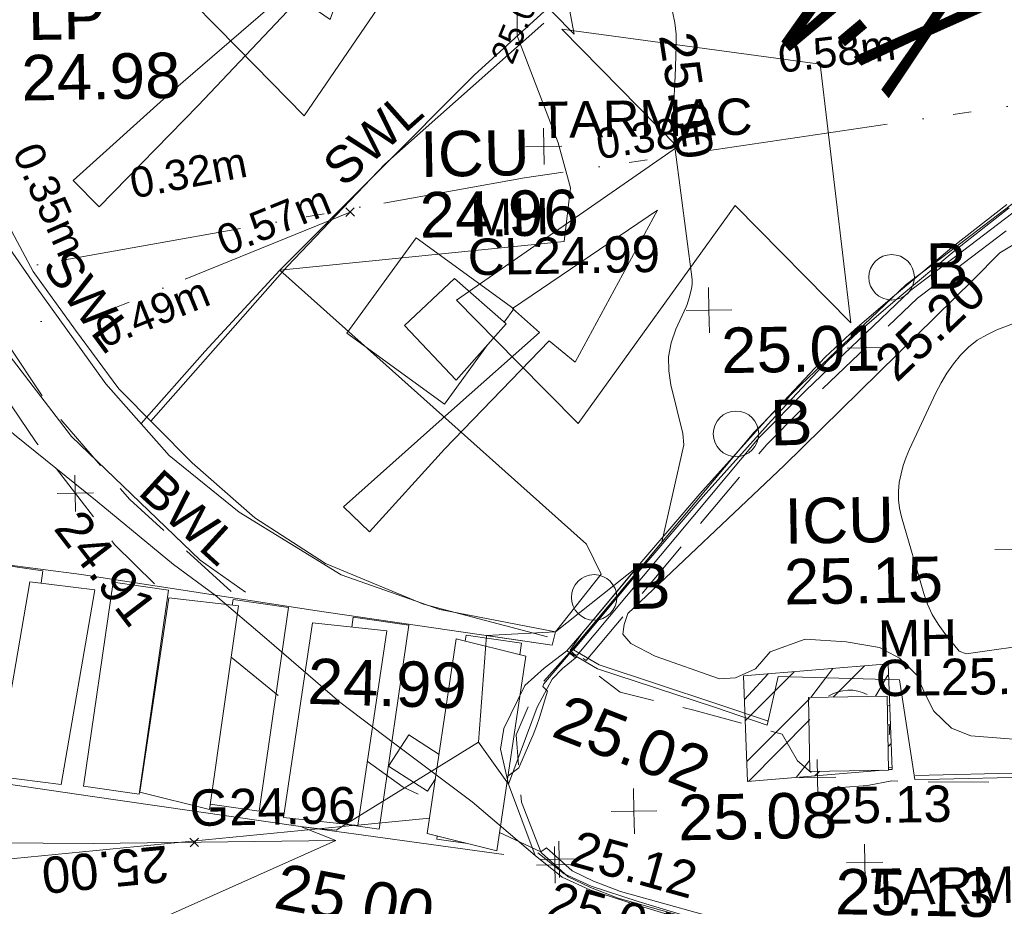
# Model space of a CAD drawing. Header units: millimetres. Extents: x -290717 to 520720, y -88450 to 287762.
# Tile 157 of 197: x -208529 to -200414, y 177148 to 184460. Entities that reach past the tile are written whole.
import ezdxf

# ---------------------------------------------------------------- set-up
doc = ezdxf.new("R2010")
doc.units = ezdxf.units.MM
for name, pattern in [('IMPORT-DASHED _2_', [750, 500, -250]), ('IMPORT-ENET-QLB2 _2_', [3050, 1500, -300.0000000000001, 0, -600.0000000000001, 150, -300.0000000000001, 0, -200]), ('IMPORT-HIDDEN2 _3_', [4762.5, 3175, -1587.5]), ('IMPORT-UG_ELEC_LV_QLB2 _2_', [2700, 1500, -300.0000000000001, 0, -250, 150, -300.0000000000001, 0, -200]), ('IMPORT-UG_ELEC_QLB2 _2_', [2500, 1500, -300.0000000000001, 0, -50, 150, -300.0000000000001, 0, -200]), ('IMPORT-UG_ELEC_STREET LIGHTING_QLB2 _2_', [2700, 1500, -300.0000000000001, 0, -250, 150, -300.0000000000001, 0, -200])]:
    doc.linetypes.add(name, pattern=pattern)
for name, color, linetype, lineweight in [('00_TOPO_DRIVE_WAY', 7, 'Continuous', 9), ('00_TOPO_PEDASTRIAN', 7, 'Continuous', 9), ('00_TOPO_ROAD_TEXT', 7, 'Continuous', 9), ('00_TOPO_SURFACE', 7, 'Continuous', 9), ('CHANGE_OF_SURFACE', 7, 'IMPORT-DASHED _2_', 9), ('CHANGE_OF_SURFACE_LVL', 7, 'Continuous', 9), ('GEN-TEXT', 7, 'Continuous', 9), ('Text', 7, 'Continuous', 9), ('TEXT_TXT', 7, 'Continuous', 9)]:
    doc.layers.add(name, color=color, linetype=linetype, lineweight=lineweight)
for name, color, linetype, lineweight, true_color in [('00_TOPO_FOOTPATH', 7, 'Continuous', 9, 0xa50000), ('00_TOPO_FURN_BOLLARD', 7, 'Continuous', 9, 0x666666), ('00_TOPO_FURN_LAMP_POST', 7, 'Continuous', 9, 0x666666), ('00_TOPO_KERB_BOTTOM', 1, 'Continuous', 9, 0xff0000), ('00_TOPO_KERB_TOP', 7, 'Continuous', 9, 0xa500a5), ('00_TOPO_LEVEL_SPOT', 7, 'Continuous', 9, 0x666666), ('00_TOPO_ROAD_MARKING_ARROWS', 7, 'Continuous', 9, 0x999999), ('00_TOPO_ROAD_MARKING_WHITE_CONTINUOUS', 7, 'Continuous', 9, 0x999999), ('00_TOPO_ROAD_MARKING_WHITE_DASH', 7, 'Continuous', 9, 0x999999), ('00_TOPO_SERV_IC', 5, 'Continuous', 9, 0x0000ff), ('00_UAV_FORM_LINES', 7, 'Continuous', 9, 0x666666), ('01_DTM_CONTOUR_MJR', 7, 'Continuous', 9, 0x7f3f00), ('01_DTM_CONTOUR_MJR_LABELS', 7, 'Continuous', 9, 0x7f3f00), ('12333-PUM-2D-U-0001-C01 - Rev2_REVIT IMPORT_dwg', 7, 'Continuous', 9, 0x767676), ('CONTOURS_INDEX', 4, 'Continuous', 9, 0x00ffff), ('CONTOURS_INDEX_LVL', 4, 'Continuous', 9, 0x00ffff), ('CONTOURS_MINOR', 7, 'Continuous', 9, 0x00a5a5), ('FORM_LINE', 7, 'IMPORT-DASHED _2_', 9, 0x00a500), ('FORM_LINE_LVL', 7, 'Continuous', 9, 0x00a500), ('GULLY', 7, 'Continuous', 9, 0x7fbfff), ('GULLY_LVL', 7, 'Continuous', 9, 0x7fbfff), ('KERB_BOTTOM', 7, 'Continuous', 9, 0x0000a5), ('KERB_BOTTOM_LVL', 7, 'Continuous', 9, 0x0000a5), ('KERB_TOP', 2, 'Continuous', 9, 0xffff00), ('KERB_TOP_LVL', 2, 'Continuous', 9, 0xffff00), ('MANHOLES', 7, 'Continuous', 9, 0xa50000), ('MANHOLES_LVL', 7, 'Continuous', 9, 0xa50000), ('MANHOLES_TXT', 7, 'Continuous', 9, 0xa50000), ('MARKINGS_DASHED_WHITE', 7, 'IMPORT-DASHED _2_', 9, 0xc0c0c0), ('MARKINGS_DASHED_WHITE_TXT', 7, 'Continuous', 9, 0xc0c0c0), ('MARKINGS_RED_LINE_TXT', 7, 'Continuous', 9, 0x666666), ('MARKINGS_WHITE_LINE', 7, 'Continuous', 9, 0xc0c0c0), ('MARKINGS_WHITE_LINE_TXT', 7, 'Continuous', 9, 0xc0c0c0), ('PUM-CHAMBER EXTENTS', 6, 'IMPORT-HIDDEN2 _3_', 9, 0xff00ff), ('PUM-ELECTRIC-LV-QLB2', 1, 'IMPORT-UG_ELEC_LV_QLB2 _2_', 9, 0xff0000), ('PUM-ELECTRIC-QLB2', 1, 'IMPORT-UG_ELEC_QLB2 _2_', 9, 0xff0000), ('PUM-ELECTRIC-SL-QLB2', 7, 'IMPORT-UG_ELEC_STREET LIGHTING_QLB2 _2_', 9, 0xff7f7f), ('PUM-TELECOMS-ENET-NOTES', 7, 'Continuous', 9, 0x9152a5), ('PUM-TELECOMS-ENET-QLB2', 7, 'IMPORT-ENET-QLB2 _2_', 9, 0x9152a5), ('ROAD_MARKINGS', 7, 'Continuous', 9, 0xc0c0c0), ('SPOT_HEIGHTS_LVL', 7, 'Continuous', 9, 0x00a500)]:
    doc.layers.add(name, color=color, linetype=linetype, lineweight=lineweight, true_color=true_color)
doc.styles.add('Arial_1', font='arial.ttf', dxfattribs={"height": 250})
doc.styles.add('Arial_3', font='arial.ttf', dxfattribs={"height": 299.9999999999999})
doc.styles.add('Swis721 Lt BT_1', font='swissl.ttf', dxfattribs={"height": 200})
doc.styles.add('Swis721 Lt BT_2', font='swissl.ttf', dxfattribs={"height": 375})
doc.styles.add('Swis721 Lt BT_32', font='swissl.ttf', dxfattribs={"width": 0.432099, "height": 1620})

# ---------------------------------------------------------------- blocks, each defined once
blk = doc.blocks.new('12333-PUM-2D-U-0001-C01 - Rev2_REVIT IMPORT_dwg_MSL_Bollard_2-2077182-Site Location Plan Existing')
at = {"layer": '00_TOPO_FURN_BOLLARD', "color": 254, "true_color": 0xcccccc}
blk.add_circle((0, 0), 62.50000000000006, dxfattribs=at)
blk = doc.blocks.new('12333-PUM-2D-U-0001-C01 - Rev2_REVIT IMPORT_dwg_MM-2077200-Site Location Plan Existing')
at = {"layer": '00_TOPO_LEVEL_SPOT', "color": 254, "true_color": 0xcccccc, "flags": 128}
for points in [[(500.0000000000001, 0), (0, 0), (0, 500.0000000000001)], [(0, -500.0000000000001), (0, 0), (-500.0000000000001, 0)]]:
    blk.add_lwpolyline(points, dxfattribs=at)
blk = doc.blocks.new('12333-PUM-2D-U-0001-C01 - Rev2_REVIT IMPORT_dwg_MGS62954_T2_Galway_ITM_3d_Rev1-2077680-Site Location Plan Existing')
at = {"layer": '00_TOPO_DRIVE_WAY', "color": 254, "true_color": 0xcccccc, "flags": 128}
blk.add_lwpolyline([(533700808.8311322, 725736527.7942014), (533700600, 725737120), (533700540.0000001, 725737410), (533700570.0000001, 725737580.0000001), (533700750.0000001, 725737930.0000002), (533700910.0000001, 725738070.0000002), (533701100.4994257, 725738209.7727178)], dxfattribs=at)
at = {"layer": '00_TOPO_FOOTPATH', "color": 254, "true_color": 0xcccccc, "flags": 128}
blk.add_lwpolyline([(533702740.1295494, 725737570.5171921), (533702837.1978066, 725737969.6812515), (533703836.8390823, 725737922.943723), (533703949.6110895, 725737099.1355045)], dxfattribs=at)
at = {"layer": '00_TOPO_KERB_BOTTOM', "color": 254, "true_color": 0xcccccc, "flags": 128}
for points in [[(533702740.1312622, 725737570.5207934), (533702309.5720014, 725737723.8668553), (533701348.8773869, 725738058.384044), (533701100.4994257, 725738209.7727178), (533701244.6774276, 725738374.1428326), (533701696.4099914, 725738897.4056636), (533702219.5617349, 725739486.6327106), (533702791.1797205, 725740102.7335958), (533703271.7015071, 725740594.2547792), (533703522.020199, 725740820.3310063), (533703851.8446345, 725741092.9294357), (533704344.8031067, 725741491.3573745), (533704789.7094464, 725741827.189606)], [(533733547.9333717, 725735193.3069144), (533728477.1187755, 725735286.5105805), (533723989.114591, 725735348.8075359), (533718924.0495235, 725735440.0367842), (533718917.8331852, 725735797.4601274), (533718908.5351741, 725736828.0161595), (533718653.7192198, 725736830.3959682), (533716864.0741265, 725736847.1100413), (533713235.9168041, 725736898.6727062), (533709872.0901983, 725736964.1162279), (533707676.3648021, 725737008.1628605), (533706313.2665864, 725737070.6299185), (533704864.859734, 725737103.8091838), (533704152.8607543, 725737100.1761853), (533703949.612802, 725737099.1391059)], [(533700808.8311322, 725736527.7942014), (533701029.2408473, 725736345.1428196), (533701254.8320141, 725736237.5410242), (533701635.0225801, 725736105.6795596), (533702050.1375201, 725735973.0820324), (533702560.3424407, 725735863.1820804), (533702929.2750559, 725735785.7497896), (533703168.7213616, 725735761.8223077), (533703437.9821261, 725735741.2985063), (533704488.6677057, 725735718.5152843), (533706890.311364, 725735665.8027294), (533709552.6546911, 725735613.7162586), (533712291.1604278, 725735557.2106558), (533715160.8161668, 725735498.319326), (533716852.6902137, 725735488.9686195)]]:
    blk.add_lwpolyline(points, dxfattribs=at)
at = {"layer": '00_TOPO_KERB_TOP', "color": 254, "true_color": 0xcccccc, "flags": 128}
for points in [[(533702751.75157, 725737603.1478535), (533702321.0768971, 725737756.53502), (533701363.7518313, 725738089.8789203), (533701153.703522, 725738217.9053153), (533701270.8048462, 725738351.4066665), (533701722.469296, 725738874.590598), (533702245.2094298, 725739463.354048), (533702816.2618516, 725740078.8453579), (533703295.7146935, 725740569.2731279), (533703544.6704489, 725740794.1184138), (533703873.7631618, 725741066.1120776), (533704366.127655, 725741464.05994), (533704809.9384287, 725741799.0651966)], [(533733548.5733058, 725735227.9356177), (533728477.6773782, 725735321.1407789), (533723989.6808931, 725735383.4376272), (533719032.9634246, 725735472.8768044), (533718998.7776113, 725735473.4936543), (533718951.8289238, 725735474.3407981), (533718952.2465815, 725735822.1354613), (533718942.8615935, 725736862.3317001), (533718668.4504156, 725736864.8945148), (533716864.4819391, 725736881.7423587), (533713236.4997393, 725736933.3025349), (533709872.7743626, 725736998.7440869), (533707677.505082, 725737042.7815697), (533706314.4561058, 725737105.2463712), (533704865.1712706, 725737138.4457492), (533703954.4671786, 725737133.8203497)], [(533700830.9655252, 725736550.2353482), (533701046.6453357, 725736371.6096582), (533701266.7654585, 725736266.6174248), (533701651.4095919, 725736133.3230059), (533702058.2349411, 725736003.4390023), (533702566.8695107, 725735893.8773096), (533702934.0719951, 725735816.8081418), (533703171.4744486, 725735793.084899), (533703439.5159496, 725735772.654033), (533704489.3521704, 725735749.8892286), (533706890.9625864, 725735697.1774032), (533709553.2852967, 725735645.091336), (533712291.8060549, 725735588.5854231), (533715161.2248468, 725735529.698956), (533716082.0986779, 725735524.6094395), (533716852.8636508, 725735520.3495495)]]:
    blk.add_lwpolyline(points, dxfattribs=at)
at = {"layer": '00_TOPO_PEDASTRIAN', "color": 254, "true_color": 0xcccccc}
for p, q in [((533696379.9, 725737258.2000002), (533696684.7, 725738858.4)), ((533696684.7, 725738858.4), (533697218.1000001, 725738782.2)), ((533697218.1000001, 725738782.2), (533696913.3, 725737182.0000001)), ((533697561, 725737105.8000001), (533697827.7000001, 725738706)), ((533697827.7000001, 725738706), (533698399.2, 725738629.8000002)), ((533698399.2, 725738629.8000002), (533698132.5000001, 725736953.4)), ((533698742.1, 725736877.2000002), (533699008.8, 725738477.4)), ((533699008.8, 725738477.4), (533699618.4000001, 725738401.2000002)), ((533699618.4000001, 725738401.2000002), (533699351.7000001, 725736801)), ((533699923.2000001, 725736724.8000001), (533700189.9, 725738325)), ((533700189.9, 725738325), (533700761.4000001, 725738172.6)), ((533700761.4000001, 725738172.6), (533700494.7, 725736572.4000002)), ((533696379.9, 725737258.2000002), (533696913.3, 725737182.0000001)), ((533697561, 725737105.8000001), (533698132.5000001, 725736953.4)), ((533698742.1, 725736877.2000002), (533699351.7000001, 725736801)), ((533699923.2000001, 725736724.8000001), (533700494.7, 725736572.4000002))]:
    blk.add_line(p, q, dxfattribs=at)
at = {"layer": '00_TOPO_ROAD_MARKING_ARROWS', "color": 254, "true_color": 0xcccccc, "flags": 128}
for points in [[(533697100.0000001, 725742160.0000001), (533697940.0000002, 725742890), (533698910.0000001, 725743700.0000004), (533698670.0000001, 725743850), (533699780.0000001, 725744930.0000002), (533699240, 725743450.0000002), (533698990, 725743630), (533698140.0000001, 725742760.0000001), (533697310.0000002, 725741940.0000002)], [(533699280.0000001, 725739430.0000001), (533700210.0000001, 725740230), (533700920.0000001, 725740840.0000001), (533700700.0000001, 725741040.0000001), (533701910.0000001, 725741830.0000001), (533701210.0000001, 725740590.0000001), (533701000.0000001, 725740770), (533700120, 725739890), (533699490, 725739220.0000001)]]:
    blk.add_lwpolyline(points, close=True, dxfattribs=at)
at = {"layer": '00_TOPO_ROAD_MARKING_WHITE_CONTINUOUS', "color": 254, "true_color": 0xcccccc, "flags": 128}
for points in [[(533693240, 725750880.0000001), (533693220, 725750050.0000001), (533693190.0000002, 725748470.0000001), (533693180.0000002, 725746830.0000001), (533693180.0000002, 725745200.0000002), (533693140, 725743250), (533693130.0000001, 725741400.0000001), (533693150.0000001, 725740170.0000001), (533693140.2326381, 725739631.4116147), (533693122.0794801, 725737712.0159318), (533693140, 725736750.0000001), (533694700.0000001, 725736750.0000001), (533697170.0000001, 725736690.0000001), (533699169.856324, 725736679.1641936)], [(533701010, 725738370), (533700060.0000002, 725738570.0000002), (533699250.0000001, 725738870), (533698420.0000001, 725739400.0000001), (533697850, 725739880), (533697340, 725740480.0000001), (533696770.0000001, 725741300.0000001), (533696410.0000001, 725741840.0000001), (533696100, 725742700.0000002), (533695930.0000002, 725743440.0000002)], [(533689190.0000002, 725740230), (533691090, 725739900.0000001), (533692880.0000001, 725739600), (533693139.5572848, 725739560.0041943), (533694390.0000001, 725739370.0000001), (533695760.0000001, 725739110.0000001), (533697110, 725738910.0000001), (533699030.0000001, 725738580.0000001), (533700980, 725738260.0000001)], [(533700550.0000001, 725736540.0000001), (533698880.0000001, 725736800), (533697150.0000001, 725737080.0000001), (533695690.0000002, 725737320.0000002), (533693940.0000002, 725737610), (533693122.6294352, 725737770.1645615), (533691160.0000001, 725738090.0000002), (533689750, 725738330.0000001), (533688270.0000001, 725738590.0000001)]]:
    blk.add_lwpolyline(points, dxfattribs=at)
at = {"layer": '00_TOPO_ROAD_MARKING_WHITE_DASH', "color": 254, "true_color": 0xcccccc, "flags": 128}
for points in [[(533697624.4875273, 725740145.3087915), (533698160.0000001, 725740730), (533698790.0000001, 725741390.0000001), (533700420.0000001, 725742970.0000002), (533701130.0000001, 725743600), (533701940.0000002, 725744220.0000001), (533703560.0000002, 725745320.0000002), (533704260.0000001, 725745740.0000001), (533705350, 725746280), (533707130.0000001, 725746880.0000001), (533707870, 725747060.0000002), (533708820.0000001, 725747170.0000001), (533710820.0000001, 725747280), (533712560.0000002, 725747340.0000001)], [(533695380.0000001, 725743490.0000001), (533695640.0000001, 725742610.0000001), (533695990.0000001, 725741700.0000002), (533696360, 725740980.0000001), (533697050.0000001, 725740050.0000001), (533698090.0000001, 725739010), (533698460.0000001, 725738740)]]:
    blk.add_lwpolyline(points, dxfattribs=at)
at = {"layer": '00_TOPO_SERV_IC', "color": 254, "true_color": 0xcccccc}
for p, q in [((533699808.9000001, 725740915.8000001), (533700228, 725741296.8000001)), ((533700228, 725741296.8000001), (533700647.1, 725740915.8000001)), ((533699808.9000001, 725740915.8000001), (533700228, 725740458.6)), ((533700647.1, 725740915.8000001), (533700228, 725740458.6)), ((533703085.5, 725737791.6000001), (533703733.2000001, 725737791.6)), ((533703085.5, 725737791.6000001), (533703085.5000001, 725737182.0000001)), ((533703733.2000001, 725737791.6), (533703733.2000002, 725737182)), ((533703085.5000001, 725737182.0000001), (533703733.2000002, 725737182))]:
    blk.add_line(p, q, dxfattribs=at)
at = {"layer": '00_TOPO_SURFACE', "color": 254, "true_color": 0xcccccc, "flags": 128}
blk.add_lwpolyline([(533694997.151686, 725744239.1179864), (533695080.0000001, 725743450.0000002), (533695200.0000001, 725742700.0000002), (533695400.0000001, 725742040.0000001), (533695690.0000002, 725741380), (533695910.0000001, 725740870), (533696100, 725740520.0000001), (533696580.0000001, 725740070.0000002), (533697250.0000001, 725739510), (533697870, 725738980), (533698210.1562555, 725738720.9106436), (533698630, 725738350.0000001), (533699220.8882136, 725737819.8383144), (533699670.0000001, 725737470.0000001), (533700298.7158353, 725736980.1608098), (533700808.8311322, 725736527.7942014)], dxfattribs=at)
at = {"layer": '00_UAV_FORM_LINES', "color": 254, "true_color": 0xcccccc, "flags": 128}
blk.add_lwpolyline([(533705178.4965, 725741692.6455002), (533704725.4965, 725741430.6455002), (533704502.4965, 725741211.6455), (533702918.4965001, 725739707.6455002), (533701606.4965001, 725738508.6455), (533701575.4965, 725738419.6455001), (533701564.4965, 725738340.6455001), (533701629.4965, 725738262.6455001), (533701826.4965, 725738154.6455001), (533702354.4965, 725737957.6455002), (533702486.4965001, 725737964.6455002), (533702651.4965001, 725738035.6455001), (533702776.4965, 725738174.6455001), (533703064.4965, 725738271.6455001), (533703403.4965, 725738244.6455), (533703677.4965, 725738194.6455001), (533703839.4965001, 725738103.6455001), (533703981.4965001, 725737959.6455001), (533704047.4965, 725737800.6455001), (533704115.4965, 725737660.6455001), (533704257.4965, 725737516.6455), (533704417.4965, 725737450.6455001), (533704872.4965, 725737407.6455)], dxfattribs=at)
at = {"layer": '01_DTM_CONTOUR_MJR', "color": 254, "true_color": 0xcccccc, "flags": 128}
blk.add_lwpolyline([(533689150.0000001, 725732890.0000001), (533692979.4574174, 725734933.5753503), (533693900.4518679, 725735092.2981137), (533695675.7154143, 725735359.4726293), (533697502.6761851, 725735968.5989245), (533699170.0000001, 725736680.0000002), (533698880.0000001, 725736800), (533699040.0000001, 725736780.0000001), (533699171.7503553, 725736764.8922313), (533700360, 725737470.0000001), (533700440.0000002, 725738350.0000001), (533701010, 725738370), (533701395.1130351, 725738838.6507937), (533701276.2267243, 725739088.0224938), (533698790.0000001, 725741390.0000001), (533701135.444137, 725741586.808002), (533701197.8612056, 725742028.0330552), (533701101.1452221, 725742401.1839901), (533700780.0000001, 725743290.0000001), (533700781.1997315, 725743403.9169937), (533700786.0118614, 725743860.8386881)], dxfattribs=at)
blk.add_lwpolyline([(533700440.0000002, 725738350.0000001), (533700360, 725737470.0000001), (533700600, 725737120), (533700846.9393941, 725737750.4242426), (533700975.1041048, 725737978.7725561), (533701061.7035312, 725738066.5521926), (533701180.0000002, 725738160.0000001), (533701127.5000002, 725738215.5), (533701235.4999999, 725738362.5), (533701260.0000001, 725738390.8333333), (533701700.0000001, 725738900), (533701010, 725738370), (533700980, 725738260.0000001)], close=True, dxfattribs=at)
for name, p, xscale, yscale, zscale in [('12333-PUM-2D-U-0001-C01 - Rev2_REVIT IMPORT_dwg_MSL_Bollard_2-2077182-Site Location Plan Existing', (533703829.9303837, 725741244.2567419), 3, 3, 3), ('12333-PUM-2D-U-0001-C01 - Rev2_REVIT IMPORT_dwg_MM-2077200-Site Location Plan Existing', (533702320.0000001, 725741000), 0.375, 0.375, 0.375), ('12333-PUM-2D-U-0001-C01 - Rev2_REVIT IMPORT_dwg_MSL_Bollard_2-2077182-Site Location Plan Existing', (533702525.0430676, 725739975.7865304), 3, 3, 3), ('12333-PUM-2D-U-0001-C01 - Rev2_REVIT IMPORT_dwg_MSL_Bollard_2-2077182-Site Location Plan Existing', (533701332.2538463, 725738647.5045984), 3, 3, 3), ('12333-PUM-2D-U-0001-C01 - Rev2_REVIT IMPORT_dwg_MM-2077200-Site Location Plan Existing', (533701630.0000001, 725736880), 0.375, 0.375, 0.375)]:
    blk.add_blockref(name, p, dxfattribs=dict(xscale=xscale, yscale=yscale, zscale=zscale))
at = {"layer": '00_TOPO_FURN_BOLLARD', "char_height": 375, "width": 398.9072968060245, "attachment_point": 1, "line_spacing_factor": 1.005061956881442, "style": 'Swis721 Lt BT_2'}
for insert in [(533704112.6887035, 725741518.4540919), (533702807.8013874, 725740249.9838803), (533701615.0121661, 725738921.7019484)]:
    blk.add_mtext('B', dxfattribs=dict(at, insert=insert))
at = {"layer": '00_TOPO_FURN_LAMP_POST', "char_height": 375, "attachment_point": 1, "line_spacing_factor": 1.005061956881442, "style": 'Swis721 Lt BT_2'}
for s, insert, width in [('LP', (533696749.3092288, 725743699.1661198), 707.5855621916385), ('24.98', (533696687.0266441, 725743201.2172765), 1495.902363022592)]:
    blk.add_mtext(s, dxfattribs=dict(at, insert=insert, width=width))
at = {"layer": '00_TOPO_KERB_BOTTOM', "color": 251, "true_color": 0x666666, "insert": (533701090.4051434, 725737860.3999727), "char_height": 375, "width": 1495.902363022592, "attachment_point": 1, "rotation": 337.7502535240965, "line_spacing_factor": 1.005061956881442, "style": 'Swis721 Lt BT_2'}
blk.add_mtext('25.02', dxfattribs=at)
at = {"layer": '00_TOPO_KERB_TOP', "color": 251, "true_color": 0x666666, "insert": (533703284.9871993, 725736375.9077917), "char_height": 375, "width": 1495.902363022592, "attachment_point": 1, "rotation": 357.90238488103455, "line_spacing_factor": 1.005061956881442, "style": 'Swis721 Lt BT_2'}
blk.add_mtext('25.13', dxfattribs=at)
at = {"layer": '00_TOPO_LEVEL_SPOT', "char_height": 375, "width": 1495.902363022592, "attachment_point": 1, "line_spacing_factor": 1.005061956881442, "style": 'Swis721 Lt BT_2'}
for s, insert in [('25.01', (533702415.0808527, 725740852.6102245)), ('25.08', (533701992.0238554, 725737007.0113405))]:
    blk.add_mtext(s, dxfattribs=dict(at, insert=insert))
at = {"layer": '00_TOPO_ROAD_MARKING_WHITE_CONTINUOUS', "color": 251, "true_color": 0x666666, "char_height": 375, "width": 1495.902363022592, "attachment_point": 1, "line_spacing_factor": 1.005061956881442, "style": 'Swis721 Lt BT_2'}
for s, insert, rotation in [('24.99', (533698969.3678747, 725738186.6710664), 357.27536027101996), ('25.00', (533698712.6522794, 725736503.3645785), 348.3064071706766)]:
    blk.add_mtext(s, dxfattribs=dict(at, insert=insert, rotation=rotation))
at = {"layer": '00_TOPO_ROAD_TEXT', "color": 251, "true_color": 0x666666, "insert": (533703551.998614, 725742468.4315526), "char_height": 1620, "width": 2502.676388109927, "attachment_point": 1, "rotation": 129.03175551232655, "line_spacing_factor": 1.005061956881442, "style": 'Swis721 Lt BT_32'}
blk.add_mtext('x;NO', dxfattribs=at)
at = {"layer": '00_TOPO_SERV_IC', "color": 251, "true_color": 0x666666, "char_height": 375, "attachment_point": 1, "line_spacing_factor": 1.005061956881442, "style": 'Swis721 Lt BT_2'}
for s, insert, width in [('ICU', (533699963.1231666, 725742513.7523253), 1021.012723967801), ('24.96', (533699949.2123418, 725742013.2938977), 1495.902363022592), ('ICU', (533702912.9296192, 725739436.2892174), 1021.012723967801), ('25.15', (533702899.0187944, 725738935.8307896), 1495.902363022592)]:
    blk.add_mtext(s, dxfattribs=dict(at, insert=insert, width=width))
at = {"layer": '01_DTM_CONTOUR_MJR_LABELS', "color": 251, "true_color": 0x666666, "insert": (533700689.866125, 725743443.378233), "char_height": 200, "width": 797.8007824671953, "attachment_point": 2, "rotation": 66.63294818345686, "line_spacing_factor": 1.005061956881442, "style": 'Swis721 Lt BT_1'}
blk.add_mtext('25.00', dxfattribs=at)
blk = doc.blocks.new('12333-PUM-2D-U-0001-C01 - Rev2_REVIT IMPORT_dwg_SPOT-2077713-Site Location Plan Existing')
at = {"layer": 'Text', "color": 253, "true_color": 0xaaaaaa}
for p, q in [((0, 500.0000000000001), (0, -500.0000000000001)), ((-500.0000000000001, 0), (500.0000000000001, 0))]:
    blk.add_line(p, q, dxfattribs=at)
blk = doc.blocks.new('12333-PUM-2D-U-0001-C01 - Rev2_REVIT IMPORT_dwg_SPOT-2077769-Site Location Plan Existing')
at = {"layer": 'CHANGE_OF_SURFACE_LVL', "color": 253, "true_color": 0xaaaaaa}
for p, q in [((0, 500.0000000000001), (0, -500.0000000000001)), ((-500.0000000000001, 0), (500.0000000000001, 0))]:
    blk.add_line(p, q, dxfattribs=at)
blk = doc.blocks.new('12333-PUM-2D-U-0001-C01 - Rev2_REVIT IMPORT_dwg_SPOT-2077773-Site Location Plan Existing')
at = {"layer": 'FORM_LINE_LVL', "color": 9, "true_color": 0xaae1aa}
for p, q in [((0, 500.0000000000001), (0, -500.0000000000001)), ((-500.0000000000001, 0), (500.0000000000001, 0))]:
    blk.add_line(p, q, dxfattribs=at)
blk = doc.blocks.new('12333-PUM-2D-U-0001-C01 - Rev2_REVIT IMPORT_dwg_SPOT-2077770-Site Location Plan Existing')
at = {"layer": 'KERB_BOTTOM_LVL', "color": 9, "true_color": 0xaaaae1}
for p, q in [((0, 500.0000000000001), (0, -500.0000000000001)), ((-500.0000000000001, 0), (500.0000000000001, 0))]:
    blk.add_line(p, q, dxfattribs=at)
blk = doc.blocks.new('12333-PUM-2D-U-0001-C01 - Rev2_REVIT IMPORT_dwg_SPOT-2077810-Site Location Plan Existing')
at = {"layer": 'KERB_TOP_LVL', "color": 51, "true_color": 0xffffaa}
for p, q in [((0, 500.0000000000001), (0, -500.0000000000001)), ((-500.0000000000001, 0), (500.0000000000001, 0))]:
    blk.add_line(p, q, dxfattribs=at)
blk = doc.blocks.new('12333-PUM-2D-U-0001-C01 - Rev2_REVIT IMPORT_dwg_SPOT-2077775-Site Location Plan Existing')
at = {"layer": 'SPOT_HEIGHTS_LVL', "color": 9, "true_color": 0xaae1aa}
for p, q in [((0, 500.0000000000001), (0, -500.0000000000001)), ((-500.0000000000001, 0), (500.0000000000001, 0))]:
    blk.add_line(p, q, dxfattribs=at)
blk = doc.blocks.new('12333-PUM-2D-U-0001-C01 - Rev2_REVIT IMPORT_dwg_ONARROW-2077817-Site Location Plan Existing')
at = {"layer": 'MARKINGS_RED_LINE_TXT', "color": 254, "true_color": 0xcccccc, "flags": 128}
blk.add_lwpolyline([(57395.37188921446, 127372.7401554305), (57932.34551824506, 126805.5758342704), (59147.87369433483, 128519.7859034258), (60170.68060677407, 127439.4729107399), (59794.08996134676, 129643.7722005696), (57613.66332567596, 130140.2553924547), (58636.47023811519, 129059.9423997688), (56858.39826018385, 127939.9044765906)], close=True, dxfattribs=at)
blk = doc.blocks.new('12333-PUM-2D-U-0001-C01 - Rev2_REVIT IMPORT_dwg_ONARROW-2077818-Site Location Plan Existing')
at = {"layer": 'MARKINGS_RED_LINE_TXT', "color": 254, "true_color": 0xcccccc, "flags": 128}
blk.add_lwpolyline([(59653.80014037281, 124745.6730867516), (60145.36427256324, 124228.4437510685), (61471.97301130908, 126004.8644668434), (62408.28564405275, 125019.6657322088), (62192.41346208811, 127158.3190222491), (60067.50406219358, 127482.6625687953), (61003.81669493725, 126497.4638341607), (59162.2360081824, 125262.9024224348)], close=True, dxfattribs=at)
blk = doc.blocks.new('12333-PUM-2D-U-0001-C01 - Rev2_REVIT IMPORT_dwg-1620468-Site Location Plan Existing')
at = {"layer": 'PUM-CHAMBER EXTENTS', "true_color": 0xffaaff}
h = blk.add_hatch(dxfattribs=at)
h.set_pattern_fill('FP_3', color=211, style=0, pattern_type=2)
h.set_pattern_definition([(45, (-533641079.65, -725615854.3560001), (-265.1650429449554, 265.1650429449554), []), (45, (-533640902.873, -725615854.3560001), (-265.1650429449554, 265.1650429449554), [])])
h.paths.add_polyline_path([(61489.35015290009, 121252.6438212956), (62608.72515269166, 121327.6438213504), (62005.85015288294, 121327.6438213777), (62016.49076046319, 121937.24382138), (62653.55015289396, 121937.2438213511), (62653.60263798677, 121330.6506880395), (62683.35015291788, 121332.6438213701), (62658.18946859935, 122203.0300401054), (61473.35015260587, 122123.6438211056)])
at = {"layer": 'CHANGE_OF_SURFACE', "color": 253, "true_color": 0xaaaaaa, "flags": 128}
for points in [[(82530.40249843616, 124094.1523774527), (67683.75126691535, 124156.2061331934), (67644.07276548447, 127462.7478712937), (67233.94591757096, 127426.0698608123), (66845.1991493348, 127326.6230131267), (65995.56614609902, 127043.4120119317), (65295.00432149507, 126718.6482523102), (64530.41200223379, 126313.0413516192), (64030.50007030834, 125998.2819870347), (63341.86542429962, 125492.3463281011), (62961.94304956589, 125214.3543468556), (62088.32837746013, 124410.8157177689), (61698.42097943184, 124030.1918293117), (60178.03444736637, 122274.4513450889), (60105.00372969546, 122320.0579443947)], [(77959.14649579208, 119737.1779860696), (77978.64124551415, 120985.108745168), (71510.50083176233, 121020.7145954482), (66068.10048094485, 121160.7450848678), (62831.86121960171, 121226.0329499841), (62680.22145121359, 121237.0048398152), (62478.78455254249, 121204.2462755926), (62262.00333994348, 121190.1083701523), (62068.78530257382, 121274.9358011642), (61903.84307561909, 121416.3148528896), (61783.67088187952, 121637.8087004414), (61058.3798676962, 121848.3521784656), (60452.82284752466, 122006.9504454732), (60039.43788830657, 122338.3219577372)]]:
    blk.add_lwpolyline(points, dxfattribs=at)
at = {"layer": 'CONTOURS_INDEX', "color": 131, "true_color": 0xaaffff}
blk.add_line((58272.60697713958, 120949.9847669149), (58864.67815435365, 120997.2118302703), dxfattribs=at)
at = {"layer": 'CONTOURS_INDEX', "color": 131, "true_color": 0xaaffff, "flags": 128}
for points in [[(59517.26058897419, 121331.3064382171), (59607.79148351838, 121399.232935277), (59699.68864007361, 121599.8940141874), (59729.91296567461, 121669.2576278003), (59758.39487812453, 121739.2925111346), (59784.26317044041, 121810.3342992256), (59808.38904948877, 121882.0473573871), (59854.01887365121, 122026.4835814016), (59817.71514762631, 122064.9017831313), (59826.85623131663, 122086.4580124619), (60047.79148357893, 122339.2329355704), (60817.79148359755, 123239.2329353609), (61013.02523747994, 124038.8814233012), (61007.93068832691, 124132.1763911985), (60914.74244010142, 124533.7742595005), (60899.97186872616, 124651.2207812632), (60900.73937142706, 124766.9816698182), (60924.81398594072, 124880.2141093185), (60964.42667499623, 124991.7609160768), (61052.57858172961, 125177.0172695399), (61060.43492979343, 125194.7268969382), (61067.64899578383, 125212.6750656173), (61073.89964000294, 125230.9810477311), (61079.5080023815, 125249.525571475), (61100.00198334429, 125324.423981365), (61104.00593723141, 125343.2351140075), (61106.561386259, 125362.1582025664), (61106.94407788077, 125381.2492256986), (61105.87826429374, 125400.4522043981), (60984.15900603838, 126474.8337253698), (60976.90667433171, 126560.0768302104), (60972.83093759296, 126645.3829547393), (60973.52009336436, 126730.7836073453), (60977.38584340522, 126816.2472792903), (60983.42646856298, 126901.7730501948), (60989.16738457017, 126987.3181437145), (60994.45873708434, 127072.8922212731), (60999.45038044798, 127158.4856210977), (61008.95612640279, 127329.1994598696), (61008.62846057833, 127425.0967878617), (61000.92310470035, 127519.95595824), (60982.15121380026, 127613.2578914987)], [(55324.01038636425, 120714.7874403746), (58255.9511306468, 120948.6561990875)]]:
    blk.add_lwpolyline(points, dxfattribs=at)
at = {"layer": 'CONTOURS_MINOR', "color": 254, "true_color": 0xaae1e1, "flags": 128}
blk.add_lwpolyline([(63930.26681349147, 122350.7184685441), (63311.77513871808, 122274.1976454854), (63253.78467189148, 122296.1524755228), (63136.77681866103, 122445.7256344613), (63083.42942851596, 122523.0969155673), (63036.73377865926, 122603.8023651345), (63000.01573935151, 122689.5090681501), (62969.94944021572, 122778.5499397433), (62797.11896239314, 123414.2722504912), (62782.98356570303, 123484.362767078), (62775.07182490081, 123554.7392906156), (62776.49556729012, 123625.5448249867), (62784.14296451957, 123696.6363665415), (62799.57762395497, 123766.9996467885), (62818.85279784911, 123836.1149117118), (62843.88874401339, 123903.3581536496), (62872.76520510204, 123969.353380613), (63097.80478558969, 124429.5811651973), (63142.47932517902, 124511.8592859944), (63191.52743637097, 124591.1683518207), (63247.13590426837, 124666.0238355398), (63307.11794365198, 124737.910263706), (63374.36184228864, 124801.6461301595), (63446.58644194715, 124857.9152063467), (63526.28209243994, 124902.9840976), (63610.95844407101, 124940.5861989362), (63792.68357530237, 125005.6357358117)], dxfattribs=at)
at = {"layer": 'FORM_LINE', "color": 9, "true_color": 0xaae1aa}
blk.add_line((59440.04421948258, 120868.0082214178), (59777.92390761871, 120701.8666566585), dxfattribs=at)
at = {"layer": 'FORM_LINE', "color": 9, "true_color": 0xaae1aa, "flags": 128}
for points in [[(54055.0535308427, 128012.9187590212), (54331.06284821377, 126821.1256414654), (54708.79529137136, 125843.465200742), (55053.19840111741, 125110.2198702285), (55675.34595413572, 124154.7789851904), (56308.60328499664, 123299.3260998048), (56747.59664891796, 122848.9227972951)], [(57252.38944074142, 122353.2907738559), (57763.45450081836, 121921.8722168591), (57806.86397620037, 121889.3267615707)], [(59777.92390761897, 120701.8666566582), (59625.03224192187, 121115.8380819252), (59591.76423354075, 121671.889080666), (59753.35170305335, 122033.0846010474), (60039.43788830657, 122338.3219577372)], [(58360.04152804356, 121474.5920723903), (58652.76638709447, 121255.1269964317), (58888.35667946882, 121139.2829809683)]]:
    blk.add_lwpolyline(points, dxfattribs=at)
at = {"layer": 'GEN-TEXT', "color": 253, "true_color": 0xaaaaaa}
for p, q in [((58261.99481380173, 125970.2884822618), (58332.70549192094, 126040.999160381)), ((58332.70549192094, 125970.2884822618), (58261.99481380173, 126040.999160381)), ((56886.99481380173, 120795.2884823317), (56957.70549192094, 120865.9991604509)), ((56957.70549192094, 120795.2884823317), (56886.99481380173, 120865.9991604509))]:
    blk.add_line(p, q, dxfattribs=at)
at = {"layer": 'GULLY', "color": 254, "true_color": 0xd4e9ff, "flags": 128}
for points in [[(58952.04987164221, 121521.4421340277), (58704.80226317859, 121687.5039604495), (58532.82975836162, 121431.4560083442)], [(58532.82975836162, 121431.4560083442), (58850.37223517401, 121218.1812104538), (58918.38317254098, 121319.4419394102)]]:
    blk.add_lwpolyline(points, dxfattribs=at)
at = {"layer": 'KERB_BOTTOM', "color": 9, "true_color": 0xaaaae1, "flags": 128}
for points in [[(60039.43788830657, 122338.3219577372), (61591.63100330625, 124130.7926443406), (61987.49234760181, 124517.228718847), (62868.75510273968, 125327.8019484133), (63255.19117747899, 125610.5600515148), (63947.94853008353, 126119.5246371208), (64456.9131161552, 126439.9838212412), (65229.78526516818, 126849.9830705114), (65941.39315816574, 127179.8675243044), (66803.8053731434, 127467.3382624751), (67209.0919878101, 127571.0162337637), (67788.746099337, 127622.8552195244), (67828.79369775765, 124285.5553723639)], [(76161.03681293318, 119598.1213410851), (69916.87299986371, 119721.6296087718), (64897.83903374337, 119829.0404585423), (62434.30905905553, 119890.3047143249), (62057.29825468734, 119913.8678897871), (61746.26434105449, 119960.9942403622), (61477.64414281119, 120017.5458610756), (61072.35752837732, 120111.7985621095), (60756.61097967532, 120206.0512630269), (60407.87598572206, 120309.7292345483), (60181.66950310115, 120401.6256178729), (59997.87673610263, 120493.5220014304), (59783.45184132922, 120693.8089908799), (59777.92390761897, 120701.8666566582)]]:
    blk.add_lwpolyline(points, dxfattribs=at)
at = {"layer": 'KERB_TOP', "color": 51, "true_color": 0xffffaa}
blk.add_line((59823.04204977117, 120736.1938026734), (59777.92390761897, 120701.8666566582), dxfattribs=at)
at = {"layer": 'KERB_TOP', "color": 51, "true_color": 0xffffaa, "flags": 128}
for points in [[(82530.40249843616, 124175.46405131), (67767.84899109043, 124237.1663083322), (67728.02708309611, 127555.6585880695), (67219.52311624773, 127510.1826237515), (66821.17823185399, 127408.2804439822), (65964.1294182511, 127122.5975061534), (65257.15753098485, 126794.8621942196), (64487.76040470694, 126386.7064019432), (63982.5951937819, 126068.6394170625), (63291.56812990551, 125560.9460640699), (62907.86583791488, 125280.188289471), (62029.81296344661, 124472.5674632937), (61636.45047438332, 124088.5707479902), (60105.00372969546, 122320.0579443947), (60039.43788830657, 122338.3219577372)], [(76161.03681293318, 119598.1213410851), (76162.18379256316, 119656.1087645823), (69918.06695528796, 119779.6161035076), (64899.18045059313, 119887.0237971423), (62436.83983082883, 119948.2584756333), (62063.46336519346, 119971.5945052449), (61756.59120432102, 120018.0902866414), (61490.18845427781, 120074.1750763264), (61087.23523828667, 120167.8851264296), (60773.16980040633, 120261.6360036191), (60427.09974735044, 120364.521695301), (60205.5892685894, 120454.5103269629), (60031.3280710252, 120541.6409253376), (59823.04204977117, 120736.1938026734)]]:
    blk.add_lwpolyline(points, dxfattribs=at)
at = {"layer": 'MANHOLES', "color": 9, "true_color": 0xe1aaaa, "flags": 128}
for points in [[(59409.99691509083, 124889.6766528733), (59047.40013706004, 124407.8699751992), (58252.55399267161, 125006.0531562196), (58837.57252420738, 125783.4065476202)], [(58837.57252420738, 125783.4065476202), (59632.41866871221, 125185.2233665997), (59550.71472245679, 125076.6578489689)]]:
    blk.add_lwpolyline(points, dxfattribs=at)
at = {"layer": 'MANHOLES', "color": 9, "true_color": 0xe1aaaa}
for radius, start, end in [(330.2629304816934, 62.58681184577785, 119.9999999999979), (330.2629304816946, 0, 7.585259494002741), (330.2629304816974, 352.4147405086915, 0)]:
    blk.add_arc((62337.9394497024, 121661.1716791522), radius, start, end, dxfattribs=at)
at = {"layer": 'MARKINGS_DASHED_WHITE', "color": 254, "true_color": 0xeaeaea, "flags": 128}
blk.add_lwpolyline([(57262.8343848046, 122893.0294178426), (56441.01542944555, 123667.4817100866), (55781.2465216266, 124459.2043990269), (55291.13247606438, 125222.6512779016), (54951.82275213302, 125948.397076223), (54612.5130285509, 126796.6713858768), (54363.33777534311, 127792.0745448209)], dxfattribs=at)
at = {"layer": 'MARKINGS_WHITE_LINE', "color": 254, "true_color": 0xeaeaea, "flags": 128}
for points in [[(59861.50485940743, 122475.1850413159), (58844.45930714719, 122762.6557797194), (58043.3113478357, 123111.3907736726), (57468.36987102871, 123497.8268481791), (56959.40528553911, 123959.6650833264), (56365.61326833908, 124581.7329104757), (56016.87827438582, 125071.8469561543), (55677.56855045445, 125561.9610017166), (55394.81044735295, 126108.6266681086), (55178.02923475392, 126655.2923341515), (55036.65018337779, 127154.831649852), (54923.54694218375, 127635.5204256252)], [(56626.10239977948, 124308.839534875), (57773.88562192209, 125568.60160816), (58591.32811613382, 126395.5492473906), (59922.0484548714, 127536.1666809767)]]:
    blk.add_lwpolyline(points, dxfattribs=at)
at = {"layer": 'PUM-CHAMBER EXTENTS', "color": 211, "linetype": 'Continuous', "true_color": 0xffaaff}
blk.add_line((61489.35015290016, 121252.6438212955), (62608.72515269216, 121327.6438213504), dxfattribs=at)
at = {"layer": 'PUM-CHAMBER EXTENTS', "color": 211, "linetype": 'Continuous', "true_color": 0xffaaff, "flags": 128}
blk.add_lwpolyline([(62653.55015293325, 121330.647171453), (62683.35015291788, 121332.6438213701), (62667.35015285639, 122203.6438212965), (61473.35015260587, 122123.6438211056), (61489.35015290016, 121252.6438212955)], dxfattribs=at)
at = {"layer": 'PUM-ELECTRIC-SL-QLB2', "color": 254, "true_color": 0xffd4d4, "flags": 128}
blk.add_lwpolyline([(47851.97751443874, 125297.8099455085), (49276.35015291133, 125179.6438213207), (52960.3501529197, 125174.6438213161), (59739.35015290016, 126261.6438213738), (65454.35015286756, 127007.6438213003), (70469.35015288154, 127254.6438213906), (77722.35015290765, 127105.6438212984), (89978.3501528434, 126818.6438212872), (101867.3501529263, 126659.6438213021), (110367.3501529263, 126411.6438212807), (123873.3501528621, 126170.6438213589)], dxfattribs=at)
at = {"layer": 'PUM-TELECOMS-ENET-QLB2', "color": 254, "true_color": 0xdac5e1, "flags": 128}
blk.add_lwpolyline([(47844.62966410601, 125092.0701361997), (53016.350152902, 124938.6438212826), (56168.35015290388, 125181.6438212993), (58297.35015286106, 126005.6438213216)], dxfattribs=at)
at = {"layer": 'ROAD_MARKINGS', "color": 254, "true_color": 0xeaeaea}
for p, q in [((57270.0343184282, 122782.0459326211), (57277.62019215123, 122828.8254872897)), ((58251.47602675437, 122582.7530871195), (58264.70177853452, 122664.311889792)), ((59184.61494324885, 122450.8132105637), (59192.55846994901, 122499.7982918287))]:
    blk.add_line(p, q, dxfattribs=at)
at = {"layer": 'ROAD_MARKINGS', "color": 254, "true_color": 0xeaeaea, "flags": 128}
for points in [[(55257.39321229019, 123164.4332269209), (55713.50686927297, 123090.468849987), (55697.35369379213, 122990.8576012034)], [(57277.62019215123, 122828.8254872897), (57733.73384925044, 122754.8611105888), (57461.87542169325, 121078.4008079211), (57059.93549467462, 121143.5802554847)], [(58264.70177853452, 122664.311889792), (58720.8154355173, 122590.3475128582), (58448.95700830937, 120913.8872097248), (58162.55670249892, 120960.3305026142)], [(59192.55846994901, 122499.7982918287), (59648.67212693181, 122425.8339151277), (59633.31938802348, 122331.1586919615)], [(59174.58889302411, 120782.1668239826), (58920.70004215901, 120823.3379889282), (58924.8242694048, 120848.7707235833)]]:
    blk.add_lwpolyline(points, dxfattribs=at)
blk.add_lwpolyline([(56290.53860588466, 122986.7585411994), (56746.65226286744, 122912.7941642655), (56474.79383531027, 121236.3338614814), (56018.68017856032, 121310.2982384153)], close=True, dxfattribs=at)
for name, p in [('12333-PUM-2D-U-0001-C01 - Rev2_REVIT IMPORT_dwg_MGS62954_T2_Galway_ITM_3d_Rev1-2077680-Site Location Plan Existing', (-533641079.6498471, -725615854.3561786)), ('12333-PUM-2D-U-0001-C01 - Rev2_REVIT IMPORT_dwg_ONARROW-2077817-Site Location Plan Existing', (0, 0)), ('12333-PUM-2D-U-0001-C01 - Rev2_REVIT IMPORT_dwg_ONARROW-2077818-Site Location Plan Existing', (0, 0))]:
    blk.add_blockref(name, p)
at = {"xscale": 0.3, "yscale": 0.3, "zscale": 0.3}
for name, p in [('12333-PUM-2D-U-0001-C01 - Rev2_REVIT IMPORT_dwg_SPOT-2077713-Site Location Plan Existing', (59902.37288805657, 126519.1213887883)), ('12333-PUM-2D-U-0001-C01 - Rev2_REVIT IMPORT_dwg_SPOT-2077769-Site Location Plan Existing', (62525.13571328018, 124812.585032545)), ('12333-PUM-2D-U-0001-C01 - Rev2_REVIT IMPORT_dwg_SPOT-2077773-Site Location Plan Existing', (55991.97461956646, 123727.052542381)), ('12333-PUM-2D-U-0001-C01 - Rev2_REVIT IMPORT_dwg_SPOT-2077775-Site Location Plan Existing', (63710.49148309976, 123129.9329353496)), ('12333-PUM-2D-U-0001-C01 - Rev2_REVIT IMPORT_dwg_SPOT-2077769-Site Location Plan Existing', (62068.78530257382, 121274.9358011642)), ('12333-PUM-2D-U-0001-C01 - Rev2_REVIT IMPORT_dwg_SPOT-2077810-Site Location Plan Existing', (59927.18506068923, 120638.9173641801)), ('12333-PUM-2D-U-0001-C01 - Rev2_REVIT IMPORT_dwg_SPOT-2077770-Site Location Plan Existing', (59890.66428865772, 120593.6654962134)), ('12333-PUM-2D-U-0001-C01 - Rev2_REVIT IMPORT_dwg_SPOT-2077713-Site Location Plan Existing', (62445.15189831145, 120569.0185053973))]:
    blk.add_blockref(name, p, dxfattribs=at)
at = {"layer": 'CHANGE_OF_SURFACE_LVL', "insert": (62574.08358342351, 124734.7738577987), "char_height": 299.9999999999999, "width": 1256.112065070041, "attachment_point": 1, "rotation": 42.607418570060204, "line_spacing_factor": 0.9417779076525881, "style": 'Arial_3'}
blk.add_mtext('25.20', dxfattribs=at)
at = {"layer": 'CHANGE_OF_SURFACE_LVL', "insert": (62120.86502811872, 121192.5747759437), "char_height": 299.9999999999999, "width": 1256.112065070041, "attachment_point": 1, "line_spacing_factor": 0.9417779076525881, "style": 'Arial_3'}
blk.add_mtext('25.13', dxfattribs=at)
at = {"layer": 'CONTOURS_INDEX_LVL', "char_height": 299.9999999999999, "width": 1256.112065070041, "attachment_point": 1, "line_spacing_factor": 0.9417779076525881, "style": 'Arial_3'}
for insert, rotation in [((61163.88560589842, 127457.0818496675), 277.7138082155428), ((56720.05686381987, 120510.1326310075), 184.5605905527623)]:
    blk.add_mtext('25.00', dxfattribs=dict(at, insert=insert, rotation=rotation))
at = {"layer": 'FORM_LINE_LVL', "insert": (56042.53395632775, 123616.65927906), "char_height": 299.9999999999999, "width": 1256.112065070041, "attachment_point": 1, "rotation": 306.5110542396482, "line_spacing_factor": 0.9417779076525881, "style": 'Arial_3'}
blk.add_mtext('24.91', dxfattribs=at)
at = {"layer": 'GULLY_LVL', "insert": (56887.85268366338, 121265.8603815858), "char_height": 299.9999999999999, "width": 1645.433348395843, "attachment_point": 1, "line_spacing_factor": 0.9417779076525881, "style": 'Arial_3'}
blk.add_mtext('G24.96', dxfattribs=at)
at = {"layer": 'KERB_BOTTOM_LVL', "insert": (59889.29235983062, 120463.5658637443), "char_height": 299.9999999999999, "width": 1256.112065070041, "attachment_point": 1, "rotation": 343.44292914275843, "line_spacing_factor": 0.9417779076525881, "style": 'Arial_3'}
blk.add_mtext('25.04', dxfattribs=at)
at = {"layer": 'KERB_TOP_LVL', "insert": (60084.60220102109, 120879.1658577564), "char_height": 299.9999999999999, "width": 1256.112065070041, "attachment_point": 1, "rotation": 343.44292914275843, "line_spacing_factor": 0.9417779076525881, "style": 'Arial_3'}
blk.add_mtext('25.12', dxfattribs=at)
at = {"layer": 'MANHOLES_LVL', "char_height": 299.9999999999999, "width": 1895.18662449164, "attachment_point": 1, "line_spacing_factor": 0.9417779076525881, "style": 'Arial_3'}
for s, insert in [('CL24.99', (59260.57141157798, 125767.6523566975)), ('CL25.21', (62561.26653205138, 122236.3262927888))]:
    blk.add_mtext(s, dxfattribs=dict(at, insert=insert))
at = {"layer": 'MANHOLES_TXT', "char_height": 299.9999999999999, "width": 774.9697243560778, "attachment_point": 1, "line_spacing_factor": 0.9417779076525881, "style": 'Arial_3'}
for insert in [(59285.06911150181, 126093.5540235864), (62585.76423232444, 122562.2279599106)]:
    blk.add_mtext('MH', dxfattribs=dict(at, insert=insert))
at = {"layer": 'MARKINGS_DASHED_WHITE_TXT', "insert": (56704.05820690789, 123932.2959559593), "char_height": 299.9999999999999, "width": 1083.488477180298, "attachment_point": 1, "rotation": 316.69965751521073, "line_spacing_factor": 0.9417779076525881, "style": 'Arial_3'}
blk.add_mtext('BWL', dxfattribs=at)
at = {"layer": 'MARKINGS_WHITE_LINE_TXT', "char_height": 299.9999999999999, "width": 1083.488477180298, "attachment_point": 1, "line_spacing_factor": 0.9417779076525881, "style": 'Arial_3'}
for insert, rotation in [((58052.02903107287, 126429.5045514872), 40.60129102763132), ((55986.45628754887, 125775.5006118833), 305.4333156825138)]:
    blk.add_mtext('SWL', dxfattribs=dict(at, insert=insert, rotation=rotation))
at = {"layer": 'PUM-ELECTRIC-LV-QLB2', "char_height": 250, "width": 1160.025439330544, "attachment_point": 2, "line_spacing_factor": 0.9417779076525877, "style": 'Arial_1'}
for s, insert, rotation in [('0.58m', (62319.16212709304, 127387.3895852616), 5.629463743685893), ('0.32m', (56948.14294871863, 126477.1232302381), 9.934505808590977)]:
    blk.add_mtext(s, dxfattribs=dict(at, insert=insert, rotation=rotation))
at = {"layer": 'PUM-ELECTRIC-QLB2', "insert": (55939.00991451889, 126200.3120637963), "char_height": 250, "width": 1160.025439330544, "attachment_point": 2, "rotation": 292.9386241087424, "line_spacing_factor": 0.9417779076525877, "style": 'Arial_1'}
blk.add_mtext('0.35m', dxfattribs=at)
at = {"layer": 'PUM-ELECTRIC-SL-QLB2', "insert": (60803.13348187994, 126715.293397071), "char_height": 250, "width": 1160.025439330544, "attachment_point": 2, "rotation": 7.436979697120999, "line_spacing_factor": 0.9417779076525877, "style": 'Arial_1'}
blk.add_mtext('0.38m', dxfattribs=at)
at = {"layer": 'PUM-TELECOMS-ENET-NOTES', "char_height": 250, "width": 1160.025439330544, "attachment_point": 2, "rotation": 21.15823976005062, "line_spacing_factor": 0.9417779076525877, "style": 'Arial_1'}
for s, insert in [('0.57m', (57621.39191315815, 126065.2499488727)), ('0.49m', (56608.87990740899, 125325.4438505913))]:
    blk.add_mtext(s, dxfattribs=dict(at, insert=insert))
at = {"layer": 'TEXT_TXT', "char_height": 299.9999999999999, "width": 2108.211477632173, "attachment_point": 1, "line_spacing_factor": 0.9417779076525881, "style": 'Arial_3'}
for insert in [(59857.71569772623, 126886.1961979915), (62487.7567223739, 120515.0427491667)]:
    blk.add_mtext('TARMAC', dxfattribs=dict(at, insert=insert))

msp = doc.modelspace()

# ---------------------------------------------------------------- block references
at = {"layer": '12333-PUM-2D-U-0001-C01 - Rev2_REVIT IMPORT_dwg', "color": 254, "linetype": 'IMPORT-UG_ELEC_STREET LIGHTING_QLB2 _2_', "true_color": 0xffd4d4, "rotation": 0.9999999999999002}
msp.add_blockref('12333-PUM-2D-U-0001-C01 - Rev2_REVIT IMPORT_dwg-1620468-Site Location Plan Existing', (-261895.0770586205, 55869.5817132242), dxfattribs=at)

doc.saveas('drawing.dxf')
